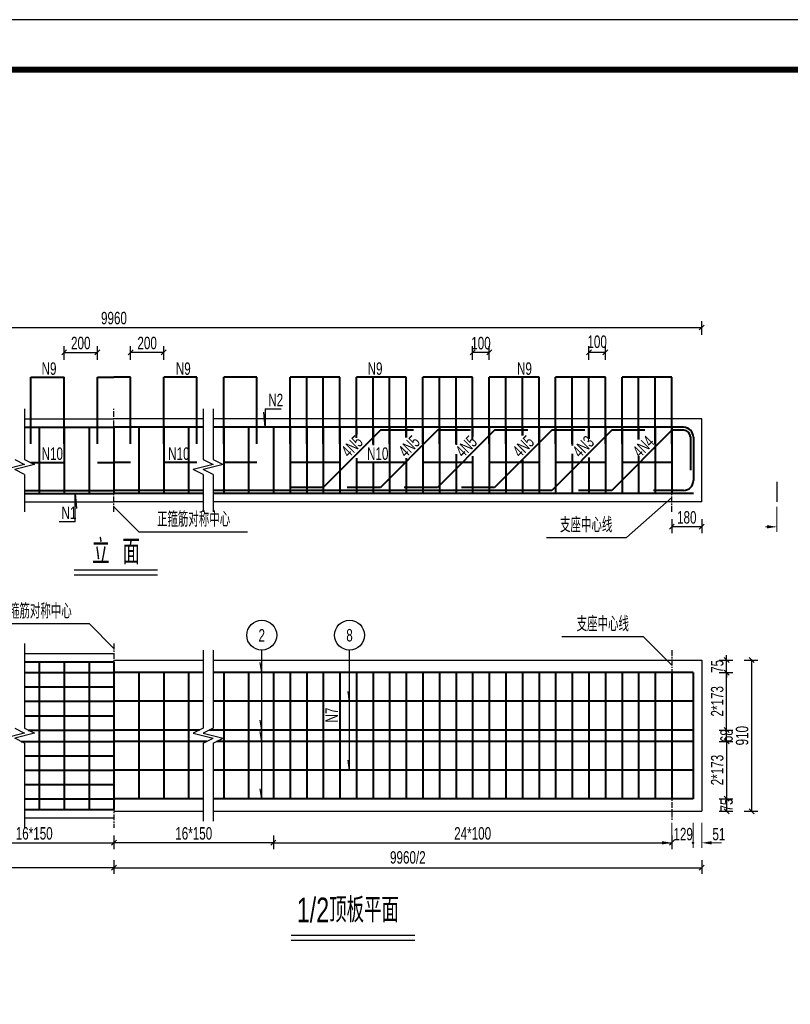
# Model space of a CAD drawing. Header units: millimetres. Extents: x -120871 to -111289, y -80062 to -71425.
# Tile 23 of 37: x -113555 to -112936, y -78846 to -78056. Entities that reach past the tile are written whole.
import ezdxf
from ezdxf.enums import TextEntityAlignment as Align

# ---------------------------------------------------------------- set-up
doc = ezdxf.new("R2010")
doc.units = ezdxf.units.MM
doc.header["$LTSCALE"] = 0.3
doc.header["$PDMODE"] = 99
doc.linetypes.add('CENTER', pattern=[50.8, 31.75, -6.35, 6.35, -6.35])
doc.layers.get('0').update_dxf_attribs({"lineweight": 18})
for name, color, linetype, lineweight in [('BM1', 7, 'Continuous', 15), ('文字', 4, 'Continuous', 18), ('标注', 7, 'Continuous', 18), ('轮廓', 7, 'Continuous', 30), ('钢筋', 1, 'Continuous', 40)]:
    doc.layers.add(name, color=color, linetype=linetype, lineweight=lineweight)
for name, color, linetype in [('LOCKUP', 7, 'Continuous'), ('其它', 5, 'Continuous'), ('点划线', 7, 'CENTER'), ('附属', 7, 'Continuous')]:
    doc.layers.add(name, color=color, linetype=linetype)
doc.styles.add('hz-e', font='hztxt_e.shx', dxfattribs={"width": 0.7, "bigfont": 'hztxt.shx'})
doc.dimstyles.new('ISO-50', dxfattribs={"dimscale": 0.625, "dimtxt": 25, "dimasz": 10, "dimexe": 12.5, "dimexo": 6.25, "dimgap": 6.25, "dimtad": 1, "dimdec": 0, "dimdsep": 46, "dimtxsty": 'hz-e', "dimblk": 'OBLIQUE', "dimcen": 2.5, "dimadec": 0, "dimazin": 0, "dimtfac": 1, "dimtdec": 0, "dimtix": 1, "dimtmove": 2, "dimatfit": 3, "dimldrblk": 'OBLIQUE', "dimfxl": 15, "dimfxlon": 1, "dimarcsym": 0})

# ---------------------------------------------------------------- blocks, each defined once
blk = doc.blocks.new('_Oblique')
at = {"color": 0, "linetype": 'ByBlock', "lineweight": -2}
blk.add_line((-0.5, -0.5), (0.5, 0.5), dxfattribs=at)
blk = doc.blocks.new('*D120')
at = {"layer": 'Defpoints', "color": 0}
for p in [(-113465.98, -78322.64), (-113465.98, -78342.64), (-113439.31, -78342.64)]:
    blk.add_point(p, dxfattribs=at)
at = {"layer": '标注', "color": 0, "lineweight": -2}
for p, q in [((-113465.98, -78328.64), (-113465.98, -78317.64)), ((-113439.31, -78328.64), (-113439.31, -78317.64)), ((-113439.31, -78322.64), (-113465.98, -78322.64))]:
    blk.add_line(p, q, dxfattribs=at)
at = {"layer": '标注', "color": 0, "lineweight": -2, "xscale": 4, "yscale": 4, "zscale": 4, "rotation": 180}
blk.add_blockref('_Oblique', (-113465.98, -78322.64), dxfattribs=at)
at = {"layer": '标注', "color": 0, "lineweight": -2, "xscale": 4, "yscale": 4, "zscale": 4}
blk.add_blockref('_Oblique', (-113439.31, -78322.64), dxfattribs=at)
at = {"layer": '标注', "color": 0, "insert": (-113452.65, -78315.14), "char_height": 10, "attachment_point": 5, "style": 'hz-e'}
blk.add_mtext('200', dxfattribs=at)
blk = doc.blocks.new('*D122')
at = {"layer": 'Defpoints', "color": 0}
for p in [(-113351.19, -78696.35), (-113031.19, -78696.35), (-113031.19, -78716.35)]:
    blk.add_point(p, dxfattribs=at)
at = {"layer": '标注', "color": 0, "lineweight": -2}
for p, q in [((-113351.19, -78710.35), (-113351.19, -78721.35)), ((-113031.19, -78710.35), (-113031.19, -78721.35)), ((-113351.19, -78716.35), (-113031.19, -78716.35))]:
    blk.add_line(p, q, dxfattribs=at)
at = {"layer": '标注', "color": 0, "lineweight": -2, "xscale": 4, "yscale": 4, "zscale": 4, "rotation": 180}
blk.add_blockref('_Oblique', (-113351.19, -78716.35), dxfattribs=at)
at = {"layer": '标注', "color": 0, "lineweight": -2, "xscale": 4, "yscale": 4, "zscale": 4}
blk.add_blockref('_Oblique', (-113031.19, -78716.35), dxfattribs=at)
at = {"layer": '标注', "color": 0, "insert": (-113191.19, -78708.85), "char_height": 10, "attachment_point": 5, "style": 'hz-e'}
blk.add_mtext('24*100', dxfattribs=at)
blk = doc.blocks.new('*D123')
at = {"layer": 'Defpoints', "color": 0}
for p in [(-113479.31, -78696.35), (-113351.19, -78696.35), (-113479.31, -78716.35)]:
    blk.add_point(p, dxfattribs=at)
at = {"layer": '标注', "color": 0, "lineweight": -2}
for p, q in [((-113479.31, -78710.35), (-113479.31, -78721.35)), ((-113351.19, -78710.35), (-113351.19, -78721.35)), ((-113351.19, -78716.35), (-113479.31, -78716.35))]:
    blk.add_line(p, q, dxfattribs=at)
at = {"layer": '标注', "color": 0, "lineweight": -2, "xscale": 4, "yscale": 4, "zscale": 4, "rotation": 180}
blk.add_blockref('_Oblique', (-113479.31, -78716.35), dxfattribs=at)
at = {"layer": '标注', "color": 0, "lineweight": -2, "xscale": 4, "yscale": 4, "zscale": 4}
blk.add_blockref('_Oblique', (-113351.19, -78716.35), dxfattribs=at)
at = {"layer": '标注', "color": 0, "insert": (-113415.25, -78708.85), "char_height": 10, "attachment_point": 5, "style": 'hz-e'}
blk.add_mtext('16*150', dxfattribs=at)
blk = doc.blocks.new('*D125')
at = {"layer": 'Defpoints', "color": 0}
for p in [(-113492.65, -78322.64), (-113519.31, -78342.64), (-113492.65, -78342.64)]:
    blk.add_point(p, dxfattribs=at)
at = {"layer": '标注', "color": 0, "lineweight": -2}
for p, q in [((-113519.31, -78328.64), (-113519.31, -78317.64)), ((-113492.65, -78328.64), (-113492.65, -78317.64)), ((-113519.31, -78322.64), (-113492.65, -78322.64))]:
    blk.add_line(p, q, dxfattribs=at)
at = {"layer": '标注', "color": 0, "lineweight": -2, "xscale": 4, "yscale": 4, "zscale": 4, "rotation": 180}
blk.add_blockref('_Oblique', (-113519.31, -78322.64), dxfattribs=at)
at = {"layer": '标注', "color": 0, "lineweight": -2, "xscale": 4, "yscale": 4, "zscale": 4}
blk.add_blockref('_Oblique', (-113492.65, -78322.64), dxfattribs=at)
at = {"layer": '标注', "color": 0, "insert": (-113505.98, -78315.14), "char_height": 10, "attachment_point": 5, "style": 'hz-e'}
blk.add_mtext('200', dxfattribs=at)
blk = doc.blocks.new('*D126')
at = {"layer": 'Defpoints', "color": 0}
for p in [(-113007.19, -78569.69), (-113007.19, -78691.02), (-112967.19, -78691.02)]:
    blk.add_point(p, dxfattribs=at)
at = {"layer": '标注', "color": 0, "lineweight": -2}
for p, q in [((-112973.19, -78569.69), (-112962.19, -78569.69)), ((-112967.19, -78569.69), (-112967.19, -78691.02)), ((-112973.19, -78691.02), (-112962.19, -78691.02))]:
    blk.add_line(p, q, dxfattribs=at)
at = {"layer": '标注', "color": 0, "lineweight": -2, "xscale": 4, "yscale": 4, "zscale": 4}
for p, rotation in [((-112967.19, -78569.69), 90), ((-112967.19, -78691.02), 270)]:
    blk.add_blockref('_Oblique', p, dxfattribs=dict(at, rotation=rotation))
at = {"layer": '标注', "color": 0, "insert": (-112974.69, -78630.35), "char_height": 10, "attachment_point": 5, "rotation": 90, "style": 'hz-e'}
blk.add_mtext('910', dxfattribs=at)
blk = doc.blocks.new('*D127')
at = {"layer": 'Defpoints', "color": 0}
for p in [(-113007.19, -78569.69), (-112987.19, -78569.69), (-113007.19, -78579.69)]:
    blk.add_point(p, dxfattribs=at)
at = {"layer": '标注', "color": 0, "lineweight": -2}
for p, q in [((-112987.19, -78569.69), (-112987.19, -78565.69)), ((-112993.19, -78569.69), (-112982.19, -78569.69)), ((-112987.19, -78579.69), (-112987.19, -78569.69)), ((-112993.19, -78579.69), (-112982.19, -78579.69)), ((-112987.19, -78579.69), (-112987.19, -78583.69))]:
    blk.add_line(p, q, dxfattribs=at)
at = {"layer": '标注', "color": 0, "lineweight": -2, "xscale": 4, "yscale": 4, "zscale": 4}
for p, rotation in [((-112987.19, -78569.69), 270), ((-112987.19, -78579.69), 90)]:
    blk.add_blockref('_Oblique', p, dxfattribs=dict(at, rotation=rotation))
at = {"layer": '标注', "color": 0, "insert": (-112994.69, -78574.69), "char_height": 10, "attachment_point": 5, "rotation": 90, "style": 'hz-e'}
blk.add_mtext('75', dxfattribs=at)
blk = doc.blocks.new('*D128')
at = {"layer": 'Defpoints', "color": 0}
for p in [(-113007.19, -78681.02), (-113007.19, -78691.02), (-112987.19, -78691.02)]:
    blk.add_point(p, dxfattribs=at)
at = {"layer": '标注', "color": 0, "lineweight": -2}
for p, q in [((-112993.19, -78681.02), (-112982.19, -78681.02)), ((-112987.19, -78681.02), (-112987.19, -78691.02)), ((-112993.19, -78691.02), (-112982.19, -78691.02))]:
    blk.add_line(p, q, dxfattribs=at)
at = {"layer": '标注', "color": 0, "lineweight": -2, "xscale": 4, "yscale": 4, "zscale": 4}
for p, rotation in [((-112987.19, -78681.02), 90), ((-112987.19, -78691.02), 270)]:
    blk.add_blockref('_Oblique', p, dxfattribs=dict(at, rotation=rotation))
at = {"layer": '标注', "color": 0, "insert": (-112987.19, -78686.02), "char_height": 10, "attachment_point": 5, "rotation": 90, "style": 'hz-e'}
blk.add_mtext('75', dxfattribs=at)
blk = doc.blocks.new('*D129')
at = {"layer": 'Defpoints', "color": 0}
for p in [(-113007.19, -78625.82), (-112987.19, -78625.82), (-113007.19, -78634.89)]:
    blk.add_point(p, dxfattribs=at)
at = {"layer": '标注', "color": 0, "lineweight": -2}
for p, q in [((-112993.19, -78625.82), (-112982.19, -78625.82)), ((-112987.19, -78634.89), (-112987.19, -78625.82)), ((-112993.19, -78634.89), (-112982.19, -78634.89))]:
    blk.add_line(p, q, dxfattribs=at)
at = {"layer": '标注', "color": 0, "lineweight": -2, "xscale": 4, "yscale": 4, "zscale": 4}
for p, rotation in [((-112987.19, -78625.82), 90), ((-112987.19, -78634.89), 270)]:
    blk.add_blockref('_Oblique', p, dxfattribs=dict(at, rotation=rotation))
at = {"layer": '标注', "color": 0, "insert": (-112987.19, -78630.35), "char_height": 10, "attachment_point": 5, "rotation": 90, "style": 'hz-e'}
blk.add_mtext('68', dxfattribs=at)
blk = doc.blocks.new('*D130')
at = {"layer": 'Defpoints', "color": 0}
for p in [(-113007.19, -78579.69), (-112987.19, -78579.69), (-113007.19, -78625.82)]:
    blk.add_point(p, dxfattribs=at)
at = {"layer": '标注', "color": 0, "lineweight": -2}
for p, q in [((-112993.19, -78579.69), (-112982.19, -78579.69)), ((-112987.19, -78625.82), (-112987.19, -78579.69)), ((-112993.19, -78625.82), (-112982.19, -78625.82))]:
    blk.add_line(p, q, dxfattribs=at)
at = {"layer": '标注', "color": 0, "lineweight": -2, "xscale": 4, "yscale": 4, "zscale": 4}
for p, rotation in [((-112987.19, -78579.69), 90), ((-112987.19, -78625.82), 270)]:
    blk.add_blockref('_Oblique', p, dxfattribs=dict(at, rotation=rotation))
at = {"layer": '标注', "color": 0, "insert": (-112994.69, -78602.75), "char_height": 10, "attachment_point": 5, "rotation": 90, "style": 'hz-e'}
blk.add_mtext('2*173', dxfattribs=at)
blk = doc.blocks.new('*D131')
at = {"layer": 'Defpoints', "color": 0}
for p in [(-113007.19, -78634.89), (-113007.19, -78681.02), (-112987.19, -78681.02)]:
    blk.add_point(p, dxfattribs=at)
at = {"layer": '标注', "color": 0, "lineweight": -2}
for p, q in [((-112993.19, -78634.89), (-112982.19, -78634.89)), ((-112987.19, -78634.89), (-112987.19, -78681.02)), ((-112993.19, -78681.02), (-112982.19, -78681.02))]:
    blk.add_line(p, q, dxfattribs=at)
at = {"layer": '标注', "color": 0, "lineweight": -2, "xscale": 4, "yscale": 4, "zscale": 4}
for p, rotation in [((-112987.19, -78634.89), 90), ((-112987.19, -78681.02), 270)]:
    blk.add_blockref('_Oblique', p, dxfattribs=dict(at, rotation=rotation))
at = {"layer": '标注', "color": 0, "insert": (-112994.69, -78657.95), "char_height": 10, "attachment_point": 5, "rotation": 90, "style": 'hz-e'}
blk.add_mtext('2*173', dxfattribs=at)
blk = doc.blocks.new('*D144')
at = {"layer": 'Defpoints', "color": 0}
for p in [(-113607.44, -78696.35), (-113479.31, -78696.35), (-113479.31, -78716.35)]:
    blk.add_point(p, dxfattribs=at)
at = {"layer": '标注', "color": 0, "lineweight": -2}
for p, q in [((-113607.44, -78710.35), (-113607.44, -78721.35)), ((-113479.31, -78710.35), (-113479.31, -78721.35)), ((-113607.44, -78716.35), (-113479.31, -78716.35))]:
    blk.add_line(p, q, dxfattribs=at)
at = {"layer": '标注', "color": 0, "lineweight": -2, "xscale": 4, "yscale": 4, "zscale": 4, "rotation": 180}
blk.add_blockref('_Oblique', (-113607.44, -78716.35), dxfattribs=at)
at = {"layer": '标注', "color": 0, "lineweight": -2, "xscale": 4, "yscale": 4, "zscale": 4}
blk.add_blockref('_Oblique', (-113479.31, -78716.35), dxfattribs=at)
at = {"layer": '标注', "color": 0, "insert": (-113543.38, -78708.85), "char_height": 10, "attachment_point": 5, "style": 'hz-e'}
blk.add_mtext('16*150', dxfattribs=at)
blk = doc.blocks.new('*D145')
at = {"layer": 'Defpoints', "color": 0}
for p in [(-113951.44, -78696.35), (-113479.31, -78696.35), (-113951.44, -78736.35)]:
    blk.add_point(p, dxfattribs=at)
at = {"layer": '标注', "color": 0, "lineweight": -2}
for p, q in [((-113951.44, -78730.35), (-113951.44, -78741.35)), ((-113479.31, -78730.35), (-113479.31, -78741.35)), ((-113479.31, -78736.35), (-113951.44, -78736.35))]:
    blk.add_line(p, q, dxfattribs=at)
at = {"layer": '标注', "color": 0, "lineweight": -2, "xscale": 4, "yscale": 4, "zscale": 4, "rotation": 180}
blk.add_blockref('_Oblique', (-113951.44, -78736.35), dxfattribs=at)
at = {"layer": '标注', "color": 0, "lineweight": -2, "xscale": 4, "yscale": 4, "zscale": 4}
blk.add_blockref('_Oblique', (-113479.31, -78736.35), dxfattribs=at)
at = {"layer": '标注', "color": 0, "insert": (-113715.38, -78728.14), "char_height": 10, "attachment_point": 5, "style": 'hz-e'}
blk.add_mtext('9960/2', dxfattribs=at)
blk = doc.blocks.new('*D148')
at = {"layer": 'Defpoints', "color": 0}
for p in [(-113007.19, -78302.64), (-113951.44, -78322.64), (-113007.19, -78322.64)]:
    blk.add_point(p, dxfattribs=at)
at = {"layer": '标注', "color": 0, "lineweight": -2}
for p, q in [((-113951.44, -78308.64), (-113951.44, -78297.64)), ((-113951.44, -78302.64), (-113007.19, -78302.64)), ((-113007.19, -78308.64), (-113007.19, -78297.64))]:
    blk.add_line(p, q, dxfattribs=at)
at = {"layer": '标注', "color": 0, "lineweight": -2, "xscale": 4, "yscale": 4, "zscale": 4, "rotation": 180}
blk.add_blockref('_Oblique', (-113951.44, -78302.64), dxfattribs=at)
at = {"layer": '标注', "color": 0, "lineweight": -2, "xscale": 4, "yscale": 4, "zscale": 4}
blk.add_blockref('_Oblique', (-113007.19, -78302.64), dxfattribs=at)
at = {"layer": '标注', "color": 0, "insert": (-113479.31, -78295.14), "char_height": 10, "attachment_point": 5, "style": 'hz-e'}
blk.add_mtext('9960', dxfattribs=at)
blk = doc.blocks.new('*D153')
at = {"layer": 'Defpoints', "color": 0}
for p in [(-113479.31, -78696.35), (-113007.19, -78696.35), (-113007.19, -78736.35)]:
    blk.add_point(p, dxfattribs=at)
at = {"layer": '标注', "color": 0, "lineweight": -2}
for p, q in [((-113479.31, -78730.35), (-113479.31, -78741.35)), ((-113007.19, -78730.35), (-113007.19, -78741.35)), ((-113479.31, -78736.35), (-113007.19, -78736.35))]:
    blk.add_line(p, q, dxfattribs=at)
at = {"layer": '标注', "color": 0, "lineweight": -2, "xscale": 4, "yscale": 4, "zscale": 4, "rotation": 180}
blk.add_blockref('_Oblique', (-113479.31, -78736.35), dxfattribs=at)
at = {"layer": '标注', "color": 0, "lineweight": -2, "xscale": 4, "yscale": 4, "zscale": 4}
blk.add_blockref('_Oblique', (-113007.19, -78736.35), dxfattribs=at)
at = {"layer": '标注', "color": 0, "insert": (-113243.25, -78728.14), "char_height": 10, "attachment_point": 5, "style": 'hz-e'}
blk.add_mtext('9960/2', dxfattribs=at)
blk = doc.blocks.new('*D174')
at = {"layer": 'Defpoints', "color": 0}
for p in [(-113097.85, -78322.64), (-113097.85, -78342.64), (-113084.52, -78342.64)]:
    blk.add_point(p, dxfattribs=at)
at = {"layer": '标注', "color": 0, "lineweight": -2}
for p, q in [((-113097.85, -78328.64), (-113097.85, -78317.64)), ((-113084.52, -78328.64), (-113084.52, -78317.64)), ((-113084.52, -78322.64), (-113097.85, -78322.64))]:
    blk.add_line(p, q, dxfattribs=at)
at = {"layer": '标注', "color": 0, "lineweight": -2, "xscale": 4, "yscale": 4, "zscale": 4, "rotation": 180}
blk.add_blockref('_Oblique', (-113097.85, -78322.64), dxfattribs=at)
at = {"layer": '标注', "color": 0, "lineweight": -2, "xscale": 4, "yscale": 4, "zscale": 4}
blk.add_blockref('_Oblique', (-113084.52, -78322.64), dxfattribs=at)
at = {"layer": '标注', "color": 0, "insert": (-113091.19, -78314.13), "char_height": 10, "attachment_point": 5, "style": 'hz-e'}
blk.add_mtext('100', dxfattribs=at)
blk = doc.blocks.new('*D210')
at = {"layer": 'Defpoints', "color": 0}
for p in [(-113191.19, -78322.64), (-113191.19, -78342.64), (-113177.85, -78342.64)]:
    blk.add_point(p, dxfattribs=at)
at = {"layer": '标注', "color": 0, "lineweight": -2}
for p, q in [((-113191.19, -78328.64), (-113191.19, -78317.64)), ((-113177.85, -78328.64), (-113177.85, -78317.64)), ((-113177.85, -78322.64), (-113191.19, -78322.64))]:
    blk.add_line(p, q, dxfattribs=at)
at = {"layer": '标注', "color": 0, "lineweight": -2, "xscale": 4, "yscale": 4, "zscale": 4, "rotation": 180}
blk.add_blockref('_Oblique', (-113191.19, -78322.64), dxfattribs=at)
at = {"layer": '标注', "color": 0, "lineweight": -2, "xscale": 4, "yscale": 4, "zscale": 4}
blk.add_blockref('_Oblique', (-113177.85, -78322.64), dxfattribs=at)
at = {"layer": '标注', "color": 0, "insert": (-113184.52, -78315.27), "char_height": 10, "attachment_point": 5, "style": 'hz-e'}
blk.add_mtext('100', dxfattribs=at)
blk = doc.blocks.new('*D175')
at = {"layer": 'Defpoints', "color": 0}
for p in [(-113031.19, -78442.64), (-113007.19, -78442.64), (-113031.19, -78462.64)]:
    blk.add_point(p, dxfattribs=at)
at = {"layer": '标注', "color": 0, "lineweight": -2}
for p, q in [((-113031.19, -78456.64), (-113031.19, -78467.64)), ((-113007.19, -78462.64), (-113031.19, -78462.64)), ((-113007.19, -78456.64), (-113007.19, -78467.64))]:
    blk.add_line(p, q, dxfattribs=at)
at = {"layer": '标注', "color": 0, "lineweight": -2, "xscale": 4, "yscale": 4, "zscale": 4, "rotation": 180}
blk.add_blockref('_Oblique', (-113031.19, -78462.64), dxfattribs=at)
at = {"layer": '标注', "color": 0, "lineweight": -2, "xscale": 4, "yscale": 4, "zscale": 4}
blk.add_blockref('_Oblique', (-113007.19, -78462.64), dxfattribs=at)
at = {"layer": '标注', "color": 0, "insert": (-113019.19, -78455.14), "char_height": 10, "attachment_point": 5, "style": 'hz-e'}
blk.add_mtext('180', dxfattribs=at)

msp = doc.modelspace()

# ---------------------------------------------------------------- linework, layer by layer
at = {"layer": 'BM1', "color": 0, "linetype": 'Continuous', "const_width": 4.999}
msp.add_lwpolyline([(-114198.27, -79530.676), (-114198.27, -78095.672), (-112185.775, -78095.672), (-112185.775, -79530.676)], close=True, dxfattribs=at)
at = {"layer": 'LOCKUP'}
msp.add_line((-112160.777, -78055.522), (-114282.192, -78055.522), dxfattribs=at)
at = {"layer": '其它', "color": 5, "ltscale": 0.5}
for p, q in [((-113511.357, -78497.224), (-113444.438, -78497.224)), ((-113337.096, -78790.482), (-113237.725, -78790.482))]:
    msp.add_line(p, q, dxfattribs=at)
at = {"layer": '标注', "ltscale": 0.5}
for p, q in [((-112946.862, -78446.64), (-112946.862, -78466.64)), ((-112948.062, -78462.64), (-112956.062, -78462.64)), ((-113031.185, -78700.353), (-113031.185, -78720.353)), ((-113013.985, -78700.353), (-113013.985, -78720.353)), ((-113013.985, -78700.353), (-113013.985, -78720.353)), ((-113007.185, -78700.353), (-113007.185, -78720.353)), ((-113039.185, -78716.353), (-113047.185, -78716.353)), ((-112999.185, -78716.353), (-112991.185, -78716.353))]:
    msp.add_line(p, q, dxfattribs=at)
at = {"layer": '标注', "const_width": 1}
msp.add_lwpolyline([(-113014.704, -78716.39, 1), (-113013.704, -78716.39, 1)], format="xyb", close=True, dxfattribs=at)
at = {"layer": '标注'}
for points in [[(-112954.862, -78461.307), (-112954.862, -78463.974), (-112946.862, -78462.64)], [(-113039.185, -78715.02), (-113039.185, -78717.687), (-113031.185, -78716.353)], [(-112999.185, -78715.02), (-112999.185, -78717.687), (-113007.185, -78716.353)]]:
    msp.add_solid(points, dxfattribs=at)
at = {"layer": '点划线', "linetype": 'CENTER', "ltscale": 0.5}
for p, q in [((-113479.312, -78450.64), (-113479.312, -78367.974)), ((-113031.185, -78450.64), (-113031.185, -78378.64)), ((-113479.312, -78556.353), (-113479.312, -78704.353)), ((-113031.185, -78561.687), (-113031.185, -78699.02))]:
    msp.add_line(p, q, dxfattribs=at)
at = {"layer": '轮廓', "ltscale": 0.5}
for p, q in [((-113551.046, -78367.974), (-113551.046, -78408.64)), ((-113407.579, -78367.974), (-113407.579, -78408.64)), ((-113399.579, -78367.974), (-113399.579, -78408.64)), ((-113551.046, -78375.974), (-113479.312, -78375.974)), ((-113411.312, -78375.974), (-113479.312, -78375.974)), ((-113407.579, -78375.974), (-113478.106, -78375.974)), ((-113007.185, -78375.974), (-113399.579, -78375.974)), ((-113007.185, -78442.64), (-113007.185, -78375.974)), ((-113007.185, -78442.64), (-113007.185, -78375.974)), ((-113551.046, -78412.64), (-113567.046, -78416.64)), ((-113559.046, -78408.64), (-113551.046, -78412.64)), ((-113543.046, -78412.64), (-113559.046, -78416.64)), ((-113551.046, -78408.64), (-113543.046, -78412.64)), ((-113399.579, -78412.64), (-113415.579, -78416.64)), ((-113407.579, -78408.64), (-113399.579, -78412.64)), ((-113391.579, -78412.64), (-113407.579, -78416.64)), ((-113399.579, -78408.64), (-113391.579, -78412.64)), ((-113551.046, -78420.64), (-113559.046, -78416.64)), ((-113551.046, -78420.64), (-113551.046, -78450.64)), ((-113407.579, -78420.64), (-113415.579, -78416.64)), ((-113399.579, -78420.64), (-113407.579, -78416.64)), ((-113407.579, -78420.64), (-113407.579, -78450.64)), ((-113399.579, -78420.64), (-113399.579, -78450.64)), ((-112946.862, -78426.64), (-112946.862, -78442.64)), ((-113551.046, -78442.64), (-113479.312, -78442.64)), ((-113411.312, -78442.64), (-113479.312, -78442.64)), ((-113407.579, -78442.64), (-113478.106, -78442.64)), ((-113007.185, -78442.64), (-113399.579, -78442.64)), ((-113551.046, -78556.353), (-113551.046, -78624.353)), ((-113551.046, -78564.353), (-113479.312, -78564.353)), ((-113407.579, -78561.687), (-113407.579, -78624.353)), ((-113399.579, -78561.687), (-113399.579, -78624.353)), ((-113479.312, -78569.687), (-113407.579, -78569.687)), ((-113399.579, -78569.687), (-113007.185, -78569.687)), ((-113007.185, -78569.687), (-113007.185, -78691.02)), ((-113551.046, -78628.353), (-113567.046, -78632.353)), ((-113559.046, -78624.353), (-113551.046, -78628.353)), ((-113543.046, -78628.353), (-113559.046, -78632.353)), ((-113551.046, -78624.353), (-113543.046, -78628.353)), ((-113407.579, -78624.353), (-113415.579, -78628.353)), ((-113415.579, -78628.353), (-113399.579, -78632.353)), ((-113399.579, -78624.353), (-113407.579, -78628.353)), ((-113407.579, -78628.353), (-113391.579, -78632.353)), ((-113551.046, -78636.353), (-113559.046, -78632.353)), ((-113551.046, -78636.353), (-113551.046, -78704.353)), ((-113407.579, -78636.353), (-113399.579, -78632.353)), ((-113407.579, -78636.353), (-113407.579, -78699.02)), ((-113399.579, -78636.353), (-113391.579, -78632.353)), ((-113399.579, -78636.353), (-113399.579, -78699.02)), ((-113479.312, -78691.02), (-113407.579, -78691.02)), ((-113399.579, -78691.02), (-113007.185, -78691.02)), ((-113551.046, -78696.353), (-113479.312, -78696.353))]:
    msp.add_line(p, q, dxfattribs=at)
at = {"layer": '钢筋', "ltscale": 0.5}
for p, q in [((-113545.979, -78395.974), (-113545.979, -78342.64)), ((-113545.979, -78342.64), (-113519.312, -78342.64)), ((-113519.312, -78395.974), (-113519.312, -78342.64)), ((-113492.646, -78342.64), (-113479.312, -78342.64)), ((-113492.646, -78395.974), (-113492.646, -78342.64)), ((-113465.979, -78342.64), (-113479.312, -78342.64)), ((-113465.979, -78395.974), (-113465.979, -78342.64)), ((-113439.312, -78395.974), (-113439.312, -78342.64)), ((-113412.646, -78342.64), (-113439.312, -78342.64)), ((-113412.646, -78395.974), (-113412.646, -78342.64)), ((-113364.518, -78342.64), (-113391.185, -78342.64)), ((-113391.185, -78395.974), (-113391.185, -78342.64)), ((-113364.518, -78395.974), (-113364.518, -78342.64)), ((-113337.852, -78395.974), (-113337.852, -78342.64)), ((-113297.852, -78342.64), (-113337.852, -78342.64)), ((-113324.518, -78395.974), (-113324.518, -78342.64)), ((-113311.185, -78395.974), (-113311.185, -78342.64)), ((-113297.852, -78395.974), (-113297.852, -78342.64)), ((-113284.518, -78391.27), (-113284.518, -78342.64)), ((-113244.518, -78342.64), (-113284.518, -78342.64)), ((-113271.185, -78395.974), (-113271.185, -78342.64)), ((-113257.852, -78395.974), (-113257.852, -78342.64)), ((-113244.518, -78390.977), (-113244.518, -78342.64)), ((-113231.185, -78395.974), (-113231.185, -78342.64)), ((-113204.518, -78342.64), (-113231.185, -78342.64)), ((-113191.185, -78342.64), (-113217.852, -78342.64)), ((-113217.852, -78395.974), (-113217.852, -78342.64)), ((-113204.518, -78395.974), (-113204.518, -78342.64)), ((-113191.185, -78392.87), (-113191.185, -78342.64)), ((-113151.185, -78342.64), (-113177.852, -78342.64)), ((-113177.852, -78395.974), (-113177.852, -78342.64)), ((-113164.518, -78395.974), (-113164.518, -78342.64)), ((-113137.852, -78342.64), (-113164.518, -78342.64)), ((-113151.185, -78389.377), (-113151.185, -78342.64)), ((-113137.852, -78395.974), (-113137.852, -78342.64)), ((-113097.852, -78342.64), (-113124.518, -78342.64)), ((-113124.518, -78395.974), (-113124.518, -78342.64)), ((-113111.185, -78395.974), (-113111.185, -78342.64)), ((-113084.518, -78342.64), (-113111.185, -78342.64)), ((-113097.852, -78391.993), (-113097.852, -78342.64)), ((-113084.518, -78395.974), (-113084.518, -78342.64)), ((-113071.185, -78395.974), (-113071.185, -78342.64)), ((-113044.518, -78342.64), (-113071.185, -78342.64)), ((-113057.852, -78392.444), (-113057.852, -78342.64)), ((-113031.185, -78342.64), (-113057.852, -78342.64)), ((-113044.518, -78395.974), (-113044.518, -78342.64)), ((-113031.185, -78395.974), (-113031.185, -78342.64)), ((-113551.046, -78382.774), (-113479.312, -78382.774)), ((-113539.312, -78382.774), (-113539.312, -78435.84)), ((-113519.312, -78382.774), (-113519.312, -78435.84)), ((-113499.312, -78382.774), (-113499.312, -78435.84)), ((-113411.312, -78382.774), (-113479.312, -78382.774)), ((-113479.312, -78382.774), (-113479.312, -78435.84)), ((-113407.579, -78382.774), (-113478.106, -78382.774)), ((-113459.312, -78382.774), (-113459.312, -78435.84)), ((-113439.312, -78382.774), (-113439.312, -78435.84)), ((-113419.312, -78382.774), (-113419.312, -78435.84)), ((-113021.852, -78382.774), (-113399.579, -78382.774)), ((-113391.185, -78382.774), (-113391.185, -78435.84)), ((-113371.185, -78382.774), (-113371.185, -78435.84)), ((-113351.185, -78382.774), (-113351.185, -78435.84)), ((-113337.852, -78382.774), (-113337.852, -78435.84)), ((-113324.518, -78382.774), (-113324.518, -78435.84)), ((-113311.185, -78382.774), (-113311.185, -78435.84)), ((-113297.852, -78382.774), (-113297.852, -78435.84)), ((-113284.518, -78382.774), (-113284.518, -78388.483)), ((-113271.185, -78382.774), (-113271.185, -78397.015)), ((-113257.852, -78382.774), (-113257.852, -78435.84)), ((-113244.518, -78382.774), (-113244.518, -78390.977)), ((-113231.185, -78382.774), (-113231.185, -78435.84)), ((-113217.852, -78382.774), (-113217.852, -78435.84)), ((-113204.518, -78382.774), (-113204.518, -78396.844)), ((-113191.185, -78382.774), (-113191.185, -78390.083)), ((-113177.852, -78382.774), (-113177.852, -78396.107)), ((-113177.852, -78382.774), (-113177.852, -78435.84)), ((-113164.518, -78382.774), (-113164.518, -78435.84)), ((-113151.185, -78382.774), (-113151.185, -78389.377)), ((-113137.852, -78382.774), (-113137.852, -78435.84)), ((-113124.518, -78382.774), (-113124.518, -78435.84)), ((-113111.185, -78382.774), (-113111.185, -78397.261)), ((-113097.852, -78382.774), (-113097.852, -78391.993)), ((-113097.852, -78382.774), (-113097.852, -78389.206)), ((-113084.518, -78382.774), (-113084.518, -78435.84)), ((-113071.185, -78382.774), (-113071.185, -78435.84)), ((-113057.852, -78382.774), (-113057.852, -78392.577)), ((-113057.852, -78382.774), (-113057.852, -78392.577)), ((-113044.518, -78382.774), (-113044.518, -78435.84)), ((-113031.185, -78382.774), (-113031.185, -78435.84)), ((-113265.318, -78385.174), (-113311.185, -78431.04)), ((-113219.452, -78385.174), (-113265.318, -78431.04)), ((-113238.652, -78385.174), (-113265.318, -78385.174)), ((-113173.585, -78385.174), (-113219.452, -78431.04)), ((-113192.785, -78385.174), (-113219.452, -78385.174)), ((-113127.718, -78385.174), (-113173.585, -78431.04)), ((-113146.918, -78385.174), (-113173.585, -78385.174)), ((-113079.452, -78385.174), (-113127.718, -78433.44)), ((-113101.052, -78385.174), (-113127.718, -78385.174)), ((-113052.785, -78385.174), (-113079.452, -78385.174)), ((-113031.185, -78385.174), (-113079.452, -78433.44)), ((-113021.585, -78385.174), (-113031.185, -78385.174)), ((-113016.252, -78390.507), (-113016.252, -78417.174)), ((-113013.852, -78390.774), (-113013.852, -78425.574)), ((-113284.518, -78407.619), (-113284.518, -78435.84)), ((-113244.518, -78407.438), (-113244.518, -78435.84)), ((-113204.518, -78404.358), (-113204.518, -78435.84)), ((-113191.185, -78406.019), (-113191.185, -78435.84)), ((-113111.185, -78403.955), (-113111.185, -78435.84)), ((-113097.852, -78406.896), (-113097.852, -78435.84)), ((-113057.852, -78406.025), (-113057.852, -78435.84)), ((-113545.979, -78410.907), (-113519.312, -78410.907)), ((-113492.646, -78410.907), (-113479.312, -78410.907)), ((-113465.979, -78410.907), (-113479.312, -78410.907)), ((-113412.646, -78410.907), (-113439.312, -78410.907)), ((-113364.518, -78410.907), (-113391.185, -78410.907)), ((-113297.852, -78410.907), (-113337.852, -78410.907)), ((-113244.518, -78410.907), (-113284.518, -78410.907)), ((-113271.185, -78411.286), (-113271.185, -78435.84)), ((-113191.185, -78410.907), (-113231.185, -78410.907)), ((-113213.169, -78410.907), (-113217.852, -78410.907)), ((-113137.852, -78410.907), (-113177.852, -78410.907)), ((-113151.185, -78410.907), (-113157.926, -78410.907)), ((-113151.185, -78409.038), (-113151.185, -78435.84)), ((-113103.364, -78410.907), (-113124.518, -78410.907)), ((-113084.518, -78410.907), (-113111.185, -78410.907)), ((-113031.185, -78410.907), (-113071.185, -78410.907)), ((-113044.518, -78410.907), (-113045.926, -78410.907)), ((-113311.185, -78431.04), (-113337.852, -78431.04)), ((-113265.318, -78431.04), (-113291.985, -78431.04)), ((-113219.452, -78431.04), (-113246.118, -78431.04)), ((-113173.585, -78431.04), (-113200.252, -78431.04)), ((-113551.046, -78433.44), (-113479.312, -78433.44)), ((-113551.046, -78435.84), (-113479.312, -78435.84)), ((-113411.312, -78433.44), (-113479.312, -78433.44)), ((-113411.312, -78435.84), (-113479.312, -78435.84)), ((-113407.579, -78433.44), (-113478.106, -78433.44)), ((-113407.579, -78435.84), (-113478.106, -78435.84)), ((-113127.718, -78433.44), (-113399.579, -78433.44)), ((-113013.852, -78435.84), (-113399.579, -78435.84)), ((-113079.452, -78433.44), (-113106.118, -78433.44)), ((-113021.852, -78433.44), (-113045.852, -78433.44)), ((-113021.852, -78433.44), (-113045.852, -78433.44)), ((-113551.046, -78571.153), (-113479.312, -78571.153)), ((-113539.312, -78571.153), (-113539.312, -78689.553)), ((-113519.312, -78571.153), (-113519.312, -78689.553)), ((-113499.312, -78571.153), (-113499.312, -78689.553)), ((-113479.312, -78571.153), (-113479.312, -78689.553)), ((-113551.046, -78579.687), (-113479.312, -78579.687)), ((-113407.579, -78579.687), (-113479.312, -78579.687)), ((-113459.312, -78579.687), (-113459.312, -78681.02)), ((-113439.312, -78579.687), (-113439.312, -78681.02)), ((-113419.312, -78579.687), (-113419.312, -78681.02)), ((-113014.118, -78579.687), (-113399.579, -78579.687)), ((-113391.185, -78579.687), (-113391.185, -78681.02)), ((-113371.185, -78579.687), (-113371.185, -78681.02)), ((-113351.185, -78579.687), (-113351.185, -78681.02)), ((-113337.852, -78579.687), (-113337.852, -78681.02)), ((-113324.518, -78579.687), (-113324.518, -78681.02)), ((-113311.185, -78579.687), (-113311.185, -78681.02)), ((-113297.852, -78579.687), (-113297.852, -78681.02)), ((-113284.518, -78579.687), (-113284.518, -78681.02)), ((-113271.185, -78579.687), (-113271.185, -78681.02)), ((-113257.852, -78579.687), (-113257.852, -78681.02)), ((-113244.518, -78579.687), (-113244.518, -78681.02)), ((-113231.185, -78579.687), (-113231.185, -78681.02)), ((-113217.852, -78579.687), (-113217.852, -78681.02)), ((-113204.518, -78579.687), (-113204.518, -78681.02)), ((-113191.185, -78579.687), (-113191.185, -78681.02)), ((-113177.852, -78579.687), (-113177.852, -78681.02)), ((-113164.518, -78579.687), (-113164.518, -78681.02)), ((-113151.185, -78579.687), (-113151.185, -78681.02)), ((-113137.852, -78579.687), (-113137.852, -78681.02)), ((-113124.518, -78579.687), (-113124.518, -78681.02)), ((-113111.185, -78579.687), (-113111.185, -78681.02)), ((-113097.852, -78579.687), (-113097.852, -78681.02)), ((-113084.518, -78579.687), (-113084.518, -78681.02)), ((-113071.185, -78579.687), (-113071.185, -78681.02)), ((-113057.852, -78579.687), (-113057.852, -78681.02)), ((-113044.518, -78579.687), (-113044.518, -78681.02)), ((-113031.185, -78579.687), (-113031.185, -78681.02)), ((-113014.118, -78579.687), (-113014.118, -78681.02)), ((-113551.046, -78591.22), (-113479.312, -78591.22)), ((-113551.046, -78602.753), (-113479.312, -78602.753)), ((-113407.579, -78602.753), (-113479.312, -78602.753)), ((-113014.118, -78602.753), (-113399.579, -78602.753)), ((-113551.046, -78614.287), (-113479.312, -78614.287)), ((-113548.112, -78625.82), (-113479.312, -78625.82)), ((-113410.512, -78625.82), (-113479.312, -78625.82)), ((-113014.118, -78625.82), (-113402.512, -78625.82)), ((-113553.979, -78634.887), (-113479.312, -78634.887)), ((-113404.646, -78634.887), (-113479.312, -78634.887)), ((-113014.118, -78634.887), (-113396.646, -78634.887)), ((-113551.046, -78646.42), (-113479.312, -78646.42)), ((-113551.046, -78657.953), (-113479.312, -78657.953)), ((-113407.579, -78657.953), (-113479.312, -78657.953)), ((-113014.118, -78657.953), (-113399.579, -78657.953)), ((-113551.046, -78669.487), (-113479.312, -78669.487)), ((-113551.046, -78681.02), (-113479.312, -78681.02)), ((-113407.579, -78681.02), (-113479.312, -78681.02)), ((-113014.118, -78681.02), (-113399.579, -78681.02)), ((-113551.046, -78689.553), (-113479.312, -78689.553))]:
    msp.add_line(p, q, dxfattribs=at)
for centre, radius, start, end in [((-113021.852, -78390.774), 8, 0, 90), ((-113021.585, -78390.507), 5.333, 0, 90), ((-113021.852, -78425.44), 8, 270, 0)]:
    msp.add_arc(centre, radius, start, end, dxfattribs=at)
at = {"layer": '附属', "ltscale": 0.5}
for p, q in [((-113357.801, -78367.974), (-113344.979, -78367.974)), ((-113357.801, -78367.974), (-113357.801, -78382.64)), ((-113357.801, -78382.64), (-113359.001, -78370.64)), ((-113510.558, -78435.974), (-113509.358, -78447.974)), ((-113510.558, -78458.64), (-113510.558, -78435.974)), ((-113031.185, -78439.027), (-113067.635, -78471.112)), ((-113459.312, -78466.64), (-113479.312, -78446.64)), ((-113510.558, -78458.64), (-113523.38, -78458.64)), ((-113459.312, -78466.64), (-113372.043, -78466.64)), ((-113131.877, -78471.112), (-113067.635, -78471.112)), ((-113511.357, -78501.224), (-113444.438, -78501.224)), ((-113586.582, -78540.353), (-113499.312, -78540.353)), ((-113479.312, -78560.353), (-113499.312, -78540.353)), ((-113119.618, -78550.585), (-113054.286, -78550.585)), ((-113031.185, -78573.687), (-113054.286, -78550.585)), ((-113360.61, -78681.02), (-113360.61, -78561.687)), ((-113290.097, -78657.953), (-113290.097, -78561.687)), ((-113360.61, -78579.687), (-113361.81, -78571.687)), ((-113290.097, -78602.753), (-113291.297, -78594.753)), ((-113360.61, -78625.82), (-113361.81, -78617.82)), ((-113360.61, -78634.887), (-113361.81, -78626.887)), ((-113290.097, -78657.953), (-113291.297, -78649.953)), ((-113360.61, -78681.02), (-113361.81, -78673.02)), ((-113337.096, -78794.482), (-113237.725, -78794.482))]:
    msp.add_line(p, q, dxfattribs=at)
for centre in [(-113360.61, -78549.687), (-113290.097, -78549.687)]:
    msp.add_circle(centre, 12, dxfattribs=at)

# ---------------------------------------------------------------- texts
at = {"layer": '文字', "style": 'hz-e', "width": 0.7}
for s, height, p in [('N9', 10, (-113537.46, -78340.64)), ('N9', 10, (-113429.603, -78340.64)), ('N9', 10, (-113275.566, -78340.64)), ('N9', 10, (-113155.566, -78340.64)), ('N2', 10, (-113355.363, -78365.813)), ('N10', 10, (-113537.452, -78408.907)), ('N10', 10, (-113435.776, -78408.907)), ('N10', 10, (-113276.031, -78408.907)), ('N1', 10, (-113521.433, -78456.48)), ('1/2顶板平面', 20, (-113332.468, -78780.298))]:
    msp.add_text(s, height=height, dxfattribs=at).set_placement(p)
for s, rotation, p in [('4N5', 45, (-113290.656, -78407.683)), ('4N5', 45, (-113244.789, -78407.683)), ('4N5', 45, (-113198.922, -78407.683)), ('4N5', 45, (-113153.056, -78407.683)), ('4N3', 45, (-113104.95, -78407.843)), ('4N4', 45, (-113056.616, -78407.776)), ('N7', 90, (-113299.472, -78619.77))]:
    msp.add_text(s, height=10, rotation=rotation, dxfattribs=at).set_placement(p)
for s, height, p in [('正箍筋对称中心', 12, (-113415.359, -78455.97)), ('支座中心线', 12, (-113100.007, -78460.442)), ('立  面', 20, (-113477.67, -78481.656)), ('正箍筋对称中心', 12, (-113542.629, -78529.683)), ('支座中心线', 12, (-113086.657, -78539.915)), ('2', 10, (-113360.61, -78549.687)), ('8', 10, (-113290.097, -78549.687))]:
    msp.add_text(s, height=height, dxfattribs=at).set_placement(p, align=Align.MIDDLE)
at = {"layer": '标注', "style": 'hz-e', "width": 0.7}
for s, p in [('129', (-113029.907, -78714.353)), ('51', (-112998.6, -78714.353))]:
    msp.add_text(s, height=10, dxfattribs=at).set_placement(p)

# ---------------------------------------------------------------- dimensions: what is measured, and where the dimension line sits
at = {"layer": '标注'}
for p1, p2, distance, text, picture, middle in [((-113951.44, -78322.64), (-113007.185, -78322.64), 20, '9960', '*D148', (-113479.312, -78295.14)), ((-113007.185, -78625.82), (-113007.185, -78579.687), -20, '2*173', '*D130', (-112994.685, -78602.753)), ((-113007.185, -78634.887), (-113007.185, -78681.02), 20, '2*173', '*D131', (-112994.685, -78657.953)), ((-113479.312, -78696.353), (-113951.44, -78696.353), 40, '9960/2', '*D145', (-113715.376, -78728.139)), ((-113607.44, -78696.353), (-113479.312, -78696.353), -20, '16*150', '*D144', (-113543.376, -78708.853)), ((-113351.185, -78696.353), (-113479.312, -78696.353), 20, '16*150', '*D123', (-113415.249, -78708.853)), ((-113479.312, -78696.353), (-113007.185, -78696.353), -40, '9960/2', '*D153', (-113243.249, -78728.139)), ((-113351.185, -78696.353), (-113031.185, -78696.353), -20, '24*100', '*D122', (-113191.185, -78708.853))]:
    dim = msp.add_aligned_dim(p1=p1, p2=p2, distance=distance, text=text, dimstyle='ISO-50', override={"dimscale": 0.4, "dimlfac": 7.5}, dxfattribs=at)
    dim.commit()
    dim.dimension.update_dxf_attribs({"geometry": picture, "text_midpoint": middle})
for p1, p2, distance, picture, middle in [((-113519.312, -78342.64), (-113492.646, -78342.64), 20, '*D125', (-113505.979, -78315.14)), ((-113439.312, -78342.64), (-113465.979, -78342.64), -20, '*D120', (-113452.646, -78315.14)), ((-113007.185, -78442.64), (-113031.185, -78442.64), 20, '*D175', (-113019.185, -78455.14)), ((-113007.185, -78579.687), (-113007.185, -78569.687), -20, '*D127', (-112994.685, -78574.687)), ((-113007.185, -78569.687), (-113007.185, -78691.02), 40, '*D126', (-112974.685, -78630.353))]:
    dim = msp.add_aligned_dim(p1=p1, p2=p2, distance=distance, dimstyle='ISO-50', override={"dimscale": 0.4, "dimlfac": 7.5}, dxfattribs=at)
    dim.commit()
    dim.dimension.update_dxf_attribs({"geometry": picture, "text_midpoint": middle})
for base, p1, p2, angle, picture, middle in [((-113191.185, -78322.64), (-113177.852, -78342.64), (-113191.185, -78342.64), 180, '*D210', (-113184.518, -78315.27)), ((-113097.852, -78322.64), (-113084.518, -78342.64), (-113097.852, -78342.64), 180, '*D174', (-113091.185, -78314.125)), ((-112987.185, -78625.82), (-113007.185, -78634.887), (-113007.185, -78625.82), 90, '*D129', (-112987.185, -78630.353)), ((-112987.185, -78691.02), (-113007.185, -78681.02), (-113007.185, -78691.02), 270, '*D128', (-112987.185, -78686.02))]:
    dim = msp.add_linear_dim(base=base, p1=p1, p2=p2, angle=angle, dimstyle='ISO-50', override={"dimscale": 0.4, "dimlfac": 7.5}, dxfattribs=at)
    dim.commit()
    dim.dimension.update_dxf_attribs({"geometry": picture, "text_midpoint": middle, "dimtype": 161})

doc.saveas('drawing.dxf')
